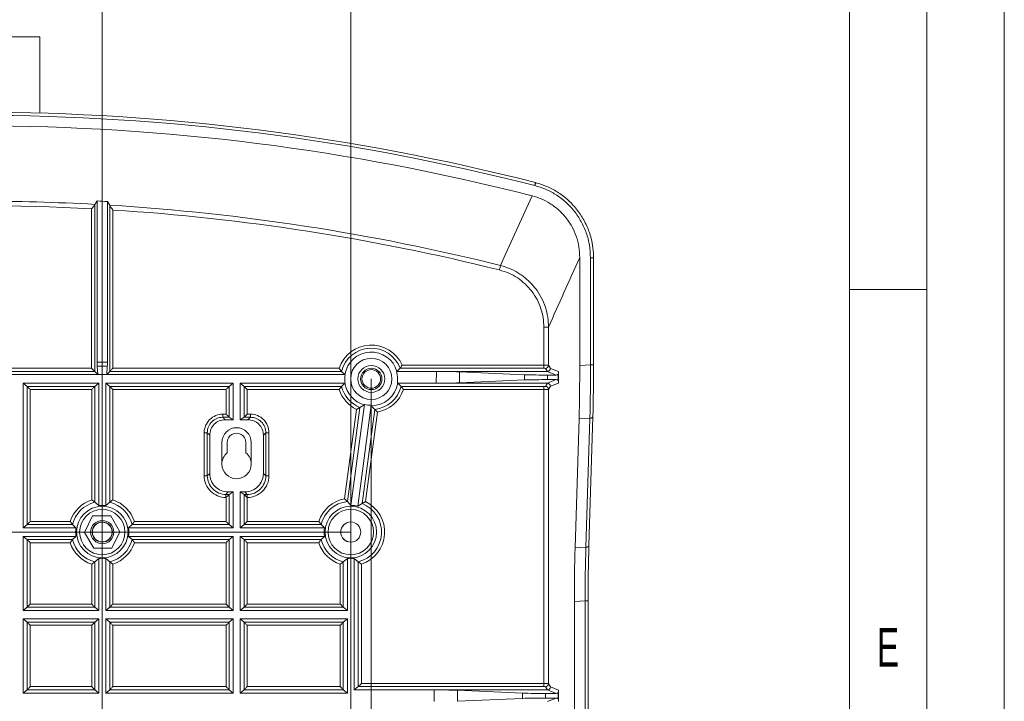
# Model space of a CAD drawing. Header units: millimetres. Extents: x 0 to 420, y 0 to 297.
# Tile 12 of 13: x 356 to 420, y 214 to 258. Entities that reach past the tile are written whole.
import ezdxf

# ---------------------------------------------------------------- set-up
doc = ezdxf.new("R2010")
doc.units = ezdxf.units.MM
doc.styles.add('SLDTEXTSTYLE0', font='TXT', dxfattribs={"width": 0.638186})
doc.styles.add('SLDTEXTSTYLE1', font='TXT', dxfattribs={"width": 0.605})
doc.dimstyles.new('SLDDIMSTYLE0', dxfattribs={"dimtxt": 2.568319, "dimasz": 3.3, "dimexe": 0, "dimexo": 0.0625, "dimgap": 0.64208, "dimtad": 1, "dimdec": 3, "dimlfac": 5, "dimrnd": 1e-09, "dimzin": 12, "dimdsep": 46, "dimtxsty": 'SLDTEXTSTYLE1', "dimsah": 1, "dimcen": 0.09, "dimadec": 0, "dimazin": 3, "dimtfac": 1, "dimtdec": 1, "dimtmove": 0, "dimatfit": 0, "dimfxl": 0, "dimfrac": 2, "dimtolj": 1, "dimtzin": 12, "dimarcsym": 0})
doc.dimstyles.new('SLDDIMSTYLE1', dxfattribs={"dimtxt": 2.568319, "dimasz": 3.3, "dimexe": 0, "dimexo": 0.0625, "dimgap": 0.64208, "dimtad": 1, "dimdec": 3, "dimlfac": 5, "dimrnd": 1e-09, "dimzin": 12, "dimdsep": 46, "dimtxsty": 'SLDTEXTSTYLE1', "dimsah": 1, "dimcen": 0.09, "dimadec": 0, "dimazin": 3, "dimtfac": 1, "dimtdec": 1, "dimtofl": 0, "dimtmove": 0, "dimatfit": 3, "dimfxl": 0, "dimfrac": 2, "dimtolj": 1, "dimtzin": 12, "dimarcsym": 0})

# ---------------------------------------------------------------- blocks, each defined once
blk = doc.blocks.new('*D24')
at = {"color": 7, "linetype": 'Continuous', "lineweight": 0}
for p, q in [((350.528, 264.902), (349.94, 264.902)), ((349.94, 264.902), (349.94, 260.958)), ((356.897, 264.902), (357.485, 264.902)), ((357.485, 264.902), (357.485, 260.958)), ((345.683, 209.12), (345.683, 261.37)), ((361.743, 209.12), (361.743, 261.37)), ((349.94, 260.958), (350.528, 260.958)), ((357.485, 260.958), (356.897, 260.958)), ((345.683, 260.37), (339.283, 260.37)), ((345.683, 260.37), (361.743, 260.37)), ((361.743, 260.37), (368.143, 260.37))]:
    blk.add_line(p, q, dxfattribs=at)
for points in [[(345.683, 260.37), (342.383, 260.87), (342.383, 259.87)], [(361.743, 260.37), (365.043, 259.87), (365.043, 260.87)]]:
    blk.add_solid(points, dxfattribs=at)
at = {"color": 7, "linetype": 'Continuous', "lineweight": 0, "char_height": 2.6458, "attachment_point": 1, "style": 'SLDTEXTSTYLE1'}
for s, insert in [('80,3', (349.107, 268.901, 32.371)), ('3,2', (351.263, 264.369, 32.371))]:
    blk.add_mtext(s, dxfattribs=dict(at, insert=insert))
blk = doc.blocks.new('*D25')
at = {"color": 7, "linetype": 'Continuous', "lineweight": 0}
for p, q in [((307.117, 225.18), (307.117, 231.58)), ((377.789, 225.18), (306.117, 225.18)), ((307.117, 225.18), (307.117, 209.128)), ((302.585, 220.339), (302.585, 220.927)), ((302.585, 220.927), (306.529, 220.927)), ((306.529, 220.927), (306.529, 220.339)), ((302.585, 213.969), (302.585, 213.381)), ((306.529, 213.381), (306.529, 213.969)), ((302.585, 213.381), (306.529, 213.381)), ((377.789, 209.128), (306.117, 209.128)), ((307.117, 209.128), (307.117, 202.728))]:
    blk.add_line(p, q, dxfattribs=at)
for points in [[(307.117, 225.18), (307.617, 228.48), (306.617, 228.48)], [(307.117, 209.128), (306.617, 205.828), (307.617, 205.828)]]:
    blk.add_solid(points, dxfattribs=at)
at = {"color": 7, "linetype": 'Continuous', "lineweight": 0, "char_height": 2.6458, "attachment_point": 1, "rotation": 90, "style": 'SLDTEXTSTYLE1'}
for s, insert in [('3,2', (303.118, 214.704, 32.371)), ('80,3', (298.586, 212.548, 32.371))]:
    blk.add_mtext(s, dxfattribs=dict(at, insert=insert))
blk = doc.blocks.new('*D26')
at = {"color": 7, "linetype": 'Continuous', "lineweight": 0}
for p, q in [((328.317, 235.068), (328.317, 122.653)), ((379.117, 235.068), (379.117, 122.653)), ((351.022, 128.185), (350.434, 128.185)), ((350.434, 128.185), (350.434, 124.241)), ((356.411, 128.185), (356.999, 128.185)), ((356.999, 128.185), (356.999, 124.241)), ((350.434, 124.241), (351.022, 124.241)), ((356.999, 124.241), (356.411, 124.241)), ((328.317, 123.653), (379.117, 123.653))]:
    blk.add_line(p, q, dxfattribs=at)
for points in [[(328.317, 123.653), (331.617, 123.153), (331.617, 124.153)], [(379.117, 123.653), (375.817, 124.153), (375.817, 123.153)]]:
    blk.add_solid(points, dxfattribs=at)
at = {"color": 7, "linetype": 'Continuous', "lineweight": 0, "char_height": 2.6458, "attachment_point": 1, "style": 'SLDTEXTSTYLE1'}
for s, insert in [('254', (349.601, 132.184, 32.371)), ('10', (351.757, 127.651, 32.371))]:
    blk.add_mtext(s, dxfattribs=dict(at, insert=insert))
blk = doc.blocks.new('*D27')
at = {"color": 7, "linetype": 'Continuous', "lineweight": 0}
for p, q in [((350.529, 277.682), (349.941, 277.682)), ((349.941, 277.682), (349.941, 273.738)), ((356.898, 277.682), (357.486, 277.682)), ((357.486, 277.682), (357.486, 273.738)), ((329.639, 209.128), (329.639, 274.15)), ((377.789, 209.128), (377.789, 274.15)), ((349.941, 273.738), (350.529, 273.738)), ((357.486, 273.738), (356.898, 273.738)), ((329.639, 273.15), (377.789, 273.15))]:
    blk.add_line(p, q, dxfattribs=at)
for points in [[(329.639, 273.15), (332.939, 272.65), (332.939, 273.65)], [(377.789, 273.15), (374.489, 273.65), (374.489, 272.65)]]:
    blk.add_solid(points, dxfattribs=at)
at = {"color": 7, "linetype": 'Continuous', "lineweight": 0, "char_height": 2.6458, "attachment_point": 1, "style": 'SLDTEXTSTYLE1'}
for s, insert in [('240,8', (348.128, 281.681, 32.371)), ('9,5', (351.264, 277.149, 32.371))]:
    blk.add_mtext(s, dxfattribs=dict(at, insert=insert))

msp = doc.modelspace()

# ---------------------------------------------------------------- linework, layer by layer
at = {"color": 133, "linetype": 'Continuous', "lineweight": 0}
for p, q in [((420, 0), (420, 297)), ((415, 292), (415, 5)), ((410, 60.25), (410, 287)), ((415, 240.83333), (410, 240.83333))]:
    msp.add_line(p, q, dxfattribs=at)
at = {"color": 7, "linetype": 'Continuous', "lineweight": 15}
for p, q in [((357.71664, 257.15001), (353.71664, 257.15001)), ((357.71664, 252.22843), (357.71664, 257.15001)), ((361.25545, 246.31655), (361.25545, 235.555)), ((361.26123, 246.3371), (361.41027, 246.5533)), ((361.41027, 236.15776), (361.41027, 246.5533)), ((362.07462, 246.51499), (362.22366, 246.28152)), ((362.07462, 236.15776), (362.07462, 246.51499)), ((362.22366, 246.28152), (362.22944, 246.26029)), ((362.22944, 235.555), (362.22944, 246.26029)), ((392.57969, 242.91052), (392.57969, 235.9399)), ((393.47163, 235.98301), (393.47163, 242.89402)), ((329.99958, 235.34425), (377.43371, 235.34425)), ((361.25545, 235.555), (361.45212, 235.35834)), ((361.45212, 235.35834), (361.41778, 235.88496)), ((362.03277, 235.35834), (361.45212, 235.35834)), ((362.06711, 235.88496), (362.03277, 235.35834)), ((362.03277, 235.35834), (362.22944, 235.555)), ((377.19338, 235.55527), (377.19363, 235.555)), ((377.41082, 235.3516), (377.19363, 235.555)), ((377.43371, 235.34425), (377.41082, 235.3516)), ((380.77689, 235.5516), (380.75426, 235.54425)), ((380.75426, 235.54425), (383.31864, 235.54425)), ((380.97762, 235.75501), (380.77689, 235.5516)), ((380.97762, 235.75501), (380.97784, 235.75528)), ((383.31864, 235.54425), (390.48913, 235.54425)), ((384.81232, 235.52633), (389.01249, 235.33525)), ((390.48913, 235.54425), (390.48959, 235.54425)), ((390.50617, 235.31733), (391.05673, 235.31733)), ((391.18905, 234.96873), (391.18905, 235.3673)), ((391.2084, 235.53655), (391.2084, 234.79949)), ((356.62928, 234.79179), (361.52261, 234.79179)), ((356.62928, 225.45624), (356.62928, 234.79179)), ((356.89297, 234.58102), (356.62928, 234.79179)), ((361.52261, 234.79179), (361.25892, 234.58102)), ((361.52261, 226.88592), (361.52261, 234.79179)), ((361.96268, 234.79179), (370.19958, 234.79179)), ((361.96268, 226.88592), (361.96268, 234.79179)), ((362.22637, 234.58102), (361.96268, 234.79179)), ((370.19958, 234.79179), (369.9359, 234.58102)), ((370.19958, 232.43261), (370.19958, 234.79179)), ((370.63965, 234.79179), (377.43371, 234.79179)), ((370.63965, 232.43261), (370.63965, 234.79179)), ((370.90334, 234.58102), (370.63965, 234.79179)), ((377.19363, 234.58102), (377.41082, 234.78443)), ((377.41082, 234.78443), (377.43371, 234.79179)), ((380.79958, 234.79179), (380.82247, 234.78443)), ((380.79958, 234.79179), (383.31383, 234.79179)), ((380.82247, 234.78443), (381.03966, 234.58102)), ((383.31383, 234.79179), (390.48913, 234.79179)), ((384.80773, 234.8097), (389.01036, 235.00077)), ((390.48959, 234.79179), (390.48913, 234.79179)), ((390.50426, 235.0187), (391.05673, 235.0187)), ((356.89327, 234.58075), (356.89297, 234.58102)), ((361.25892, 234.58102), (361.25862, 234.58075)), ((362.22667, 234.58075), (362.22637, 234.58102)), ((369.9359, 234.58102), (369.93559, 234.58075)), ((370.90364, 234.58075), (370.90334, 234.58102)), ((377.19363, 234.58102), (377.19338, 234.58075)), ((381.03991, 234.58075), (381.03966, 234.58102)), ((377.80261, 226.90004), (378.67443, 233.42089)), ((378.6623, 233.39954), (378.38191, 233.22504)), ((378.67443, 233.42089), (378.6623, 233.39954)), ((378.23881, 226.84172), (379.11063, 233.36257)), ((379.11672, 233.33878), (379.11063, 233.36257)), ((379.34143, 233.09676), (379.11672, 233.33878)), ((370.19958, 232.43261), (369.68298, 232.43261)), ((370.19958, 232.43261), (369.9362, 232.59037)), ((370.90304, 232.59037), (370.63965, 232.43261)), ((371.15031, 232.43261), (370.63965, 232.43261)), ((392.27798, 224.16171), (392.53211, 232.48213)), ((393.17141, 224.31397), (393.42554, 232.63438)), ((393.42554, 232.63438), (393.42544, 232.64049)), ((368.68435, 228.96637), (368.68435, 231.43397)), ((369.46665, 229.56801), (369.46665, 230.96802)), ((369.81665, 230.96802), (369.81665, 230.30456)), ((371.01664, 230.30456), (371.01664, 230.96802)), ((371.36665, 229.56801), (371.36665, 230.96802)), ((372.14894, 228.96637), (372.14894, 231.43397)), ((370.19958, 227.76801), (369.8827, 227.76801)), ((369.9362, 227.61025), (370.19958, 227.76801)), ((370.19958, 225.45624), (370.19958, 227.76801)), ((370.95058, 227.76801), (370.63965, 227.76801)), ((370.63965, 225.45624), (370.63965, 227.76801)), ((370.63965, 227.76801), (370.90304, 227.61025)), ((361.25862, 227.1041), (361.52261, 226.88592)), ((361.96268, 226.88592), (362.22667, 227.1041)), ((377.56986, 227.15127), (377.80261, 226.90004)), ((378.23881, 226.84172), (378.52938, 227.02299)), ((361.11598, 226.22002), (360.60264, 225.16)), ((362.29376, 226.22002), (361.11598, 226.22002)), ((362.88264, 225.20003), (362.29376, 226.22002)), ((356.62928, 225.45624), (356.89297, 225.66701)), ((356.62928, 225.45624), (360.04494, 225.45624)), ((356.89297, 225.66701), (356.89327, 225.66728)), ((359.81938, 225.66728), (359.81963, 225.66701)), ((360.04494, 225.45624), (359.81963, 225.66701)), ((360.60264, 225.16), (361.19153, 224.14002)), ((362.36931, 224.14002), (362.88264, 225.20003)), ((363.66566, 225.66701), (363.44036, 225.45624)), ((363.44036, 225.45624), (370.19958, 225.45624)), ((363.66566, 225.66701), (363.66591, 225.66728)), ((369.93559, 225.66728), (369.9359, 225.66701)), ((369.9359, 225.66701), (370.19958, 225.45624)), ((370.63965, 225.45624), (370.90334, 225.66701)), ((370.63965, 225.45624), (376.09694, 225.45624)), ((370.90334, 225.66701), (370.90364, 225.66728)), ((375.87138, 225.66728), (375.87162, 225.66701)), ((375.87162, 225.66701), (376.09694, 225.45624)), ((356.62928, 224.90378), (360.04494, 224.90378)), ((356.62928, 220.12284), (356.62928, 224.90378)), ((356.89297, 224.69302), (356.62928, 224.90378)), ((356.89327, 224.69276), (356.89297, 224.69302)), ((359.81963, 224.69302), (359.81938, 224.69276)), ((359.81963, 224.69302), (360.04494, 224.90378)), ((363.44036, 224.90378), (363.66566, 224.69302)), ((363.44036, 224.90378), (370.19958, 224.90378)), ((363.66591, 224.69276), (363.66566, 224.69302)), ((369.9359, 224.69302), (369.93559, 224.69276)), ((370.19958, 224.90378), (369.9359, 224.69302)), ((370.19958, 220.12284), (370.19958, 224.90378)), ((370.63965, 224.90378), (376.09694, 224.90378)), ((370.63965, 220.12284), (370.63965, 224.90378)), ((370.90334, 224.69302), (370.63965, 224.90378)), ((370.90364, 224.69276), (370.90334, 224.69302)), ((375.87162, 224.69302), (375.87138, 224.69276)), ((376.09694, 224.90378), (375.87162, 224.69302)), ((361.19153, 224.14002), (362.36931, 224.14002)), ((361.52261, 223.47412), (361.25862, 223.25594)), ((361.52261, 220.12284), (361.52261, 223.47412)), ((362.22667, 223.25594), (361.96268, 223.47412)), ((361.96268, 220.12284), (361.96268, 223.47412)), ((377.57461, 223.47412), (377.31062, 223.25594)), ((377.57461, 220.12284), (377.57461, 223.47412)), ((378.27867, 223.25594), (378.01468, 223.47412)), ((378.01468, 214.98945), (378.01468, 223.47412)), ((392.2304, 201.1908), (392.2304, 220.70394)), ((393.12234, 201.1908), (393.12234, 220.74705)), ((356.89297, 220.33361), (356.62928, 220.12284)), ((356.62928, 220.12284), (361.52261, 220.12284)), ((356.89297, 220.33361), (356.89327, 220.33388)), ((361.25862, 220.33388), (361.25892, 220.33361)), ((361.52261, 220.12284), (361.25892, 220.33361)), ((362.22637, 220.33361), (361.96268, 220.12284)), ((361.96268, 220.12284), (370.19958, 220.12284)), ((362.22637, 220.33361), (362.22667, 220.33388)), ((369.93559, 220.33388), (369.9359, 220.33361)), ((369.9359, 220.33361), (370.19958, 220.12284)), ((370.63965, 220.12284), (370.90334, 220.33361)), ((370.63965, 220.12284), (377.57461, 220.12284)), ((370.90334, 220.33361), (370.90364, 220.33388)), ((377.31062, 220.33388), (377.31092, 220.33361)), ((377.31092, 220.33361), (377.57461, 220.12284)), ((356.62928, 219.57038), (361.52261, 219.57038)), ((356.62928, 214.78944), (356.62928, 219.57038)), ((356.62928, 219.57038), (356.89297, 219.35962)), ((361.25892, 219.35962), (361.52261, 219.57038)), ((361.52261, 214.78944), (361.52261, 219.57038)), ((361.96268, 214.78944), (361.96268, 219.57038)), ((361.96268, 219.57038), (370.19958, 219.57038)), ((361.96268, 219.57038), (362.22637, 219.35962)), ((370.19958, 219.57038), (369.9359, 219.35962)), ((370.19958, 214.78944), (370.19958, 219.57038)), ((370.63965, 214.78944), (370.63965, 219.57038)), ((370.63965, 219.57038), (377.57461, 219.57038)), ((370.90334, 219.35962), (370.63965, 219.57038)), ((377.57461, 219.57038), (377.31092, 219.35962)), ((377.57461, 214.78944), (377.57461, 219.57038)), ((356.89327, 219.35936), (356.89297, 219.35962)), ((361.25892, 219.35962), (361.25862, 219.35936)), ((362.22667, 219.35936), (362.22637, 219.35962)), ((369.9359, 219.35962), (369.93559, 219.35936)), ((370.90364, 219.35936), (370.90334, 219.35962)), ((377.31092, 219.35962), (377.31062, 219.35936)), ((356.89297, 215.00021), (356.62928, 214.78944)), ((356.89297, 215.00021), (356.89327, 215.00048)), ((361.25862, 215.00048), (361.25892, 215.00021)), ((361.52261, 214.78944), (361.25892, 215.00021)), ((362.22637, 215.00021), (361.96268, 214.78944)), ((362.22637, 215.00021), (362.22667, 215.00048)), ((369.93559, 215.00048), (369.9359, 215.00021)), ((369.9359, 215.00021), (370.19958, 214.78944)), ((370.63965, 214.78944), (370.90334, 215.00021)), ((370.90334, 215.00021), (370.90364, 215.00048)), ((377.31062, 215.00048), (377.31092, 215.00021)), ((377.31092, 215.00021), (377.57461, 214.78944)), ((378.27836, 215.2002), (378.01468, 214.98945)), ((378.01468, 214.98945), (383.18724, 214.98945)), ((378.27836, 215.2002), (378.27867, 215.20048)), ((383.18724, 214.98945), (390.48913, 214.98945)), ((384.68091, 214.97153), (388.88109, 214.78046)), ((390.48913, 214.98945), (390.48959, 214.98945)), ((391.2084, 214.98175), (391.2084, 214.24468)), ((356.62928, 214.78944), (361.52261, 214.78944)), ((361.96268, 214.78944), (370.19958, 214.78944)), ((370.63965, 214.78944), (377.57461, 214.78944)), ((384.67633, 214.2549), (388.87895, 214.44598)), ((390.37286, 214.4639), (391.05673, 214.4639)), ((390.37477, 214.76254), (391.05673, 214.76254)), ((391.18905, 214.41392), (391.18905, 214.8125))]:
    msp.add_line(p, q, dxfattribs=at)
at = {"color": 8, "linetype": 'Continuous', "lineweight": 0}
for p, q in [((361.05594, 235.75452), (361.05594, 246.04932)), ((362.42895, 245.96986), (362.42895, 235.75452)), ((393.27162, 242.89402), (393.47163, 242.89402)), ((393.27162, 235.98301), (393.27162, 242.89402)), ((390.26227, 238.4109), (390.56198, 238.4109)), ((390.26227, 238.4109), (390.26227, 235.95452)), ((390.56198, 235.94783), (390.56198, 238.4109)), ((361.41027, 236.15776), (362.07462, 236.15776)), ((381.11183, 235.95452), (390.26227, 235.95452)), ((390.26227, 235.75501), (390.26227, 235.95452)), ((390.56198, 235.94783), (390.68917, 235.74413)), ((392.57969, 235.9399), (393.27162, 235.98301)), ((393.27162, 235.98301), (393.47163, 235.98301)), ((361.25545, 235.555), (346.22943, 235.555)), ((346.42895, 235.75452), (361.05594, 235.75452)), ((362.06711, 235.88496), (361.41778, 235.88496)), ((377.19363, 235.555), (362.22944, 235.555)), ((362.42895, 235.75452), (377.04412, 235.75452)), ((390.26227, 235.75501), (380.97762, 235.75501)), ((383.31383, 234.79179), (383.31864, 235.54425)), ((384.81232, 235.52633), (384.80773, 234.8097)), ((389.01036, 235.00077), (389.01249, 235.33525)), ((390.48959, 235.54425), (390.36217, 235.74832)), ((391.05673, 235.31733), (390.48913, 235.54425)), ((390.50617, 235.31733), (390.50426, 235.0187)), ((390.68917, 235.74413), (391.2084, 235.53655)), ((390.36217, 234.58771), (390.48959, 234.79179)), ((390.48913, 234.79179), (391.05673, 235.0187)), ((391.2084, 234.79949), (390.68917, 234.59191)), ((356.89297, 234.58102), (361.25892, 234.58102)), ((356.89327, 225.66728), (356.89327, 234.58075)), ((361.05938, 234.38152), (357.09251, 234.38152)), ((357.09251, 234.38152), (357.09251, 225.86652)), ((361.05938, 227.25361), (361.05938, 234.38152)), ((361.25862, 234.58075), (361.25862, 227.1041)), ((362.22637, 234.58102), (369.9359, 234.58102)), ((362.22667, 227.1041), (362.22667, 234.58075)), ((362.42591, 234.38152), (362.42591, 227.25361)), ((369.73635, 234.38152), (362.42591, 234.38152)), ((369.73635, 232.79011), (369.73635, 234.38152)), ((369.93559, 234.58075), (369.93559, 232.59086)), ((370.90334, 234.58102), (377.19363, 234.58102)), ((370.90364, 232.59086), (370.90364, 234.58075)), ((377.04412, 234.38152), (371.10288, 234.38152)), ((371.10288, 234.38152), (371.10288, 232.79011)), ((381.03966, 234.58102), (390.26227, 234.58102)), ((390.26227, 234.38152), (381.18917, 234.38152)), ((390.26227, 234.38152), (390.26227, 234.58102)), ((390.26227, 234.38152), (390.26227, 215.39971)), ((390.68917, 234.59191), (390.56198, 234.3882)), ((390.56198, 215.39303), (390.56198, 234.3882)), ((369.52521, 232.59037), (369.52521, 232.79011)), ((369.52521, 232.79011), (369.73635, 232.79011)), ((371.10288, 232.79011), (371.30808, 232.79011)), ((371.30808, 232.59037), (371.30808, 232.79011)), ((377.39219, 227.32586), (378.16462, 233.10326)), ((378.38191, 233.22504), (377.56986, 227.15127)), ((378.52938, 227.02299), (379.34143, 233.09676)), ((379.5191, 232.92217), (378.74667, 227.14477)), ((369.52521, 232.59037), (369.68298, 232.43261)), ((369.9362, 232.59037), (369.52521, 232.59037)), ((371.30808, 232.59037), (370.90304, 232.59037)), ((371.15031, 232.43261), (371.30808, 232.59037)), ((393.23278, 232.52577), (392.53211, 232.48213)), ((392.97865, 224.20537), (393.23278, 232.52577)), ((368.32685, 228.8086), (368.32685, 231.59174)), ((368.52658, 231.59174), (368.32685, 231.59174)), ((368.52658, 231.59174), (368.52658, 228.8086)), ((368.68435, 231.43397), (368.52658, 231.59174)), ((372.30671, 231.59174), (372.14894, 231.43397)), ((372.30671, 228.8086), (372.30671, 231.59174)), ((372.30671, 231.59174), (372.50644, 231.59174)), ((372.50644, 231.59174), (372.50644, 228.8086)), ((368.52658, 228.8086), (368.68435, 228.96637)), ((372.14894, 228.96637), (372.30671, 228.8086)), ((368.32685, 228.8086), (368.52658, 228.8086)), ((372.30671, 228.8086), (372.50644, 228.8086)), ((369.8827, 227.76801), (369.72493, 227.61025)), ((371.10836, 227.61025), (370.95058, 227.76801)), ((369.72493, 227.61025), (369.9362, 227.61025)), ((369.72493, 227.41051), (369.72493, 227.61025)), ((369.73635, 227.41051), (369.72493, 227.41051)), ((369.73635, 225.86652), (369.73635, 227.41051)), ((369.93559, 227.60976), (369.93559, 225.66728)), ((370.90304, 227.61025), (371.10836, 227.61025)), ((370.90364, 225.66728), (370.90364, 227.60976)), ((371.10836, 227.41051), (371.10288, 227.41051)), ((371.10288, 227.41051), (371.10288, 225.86652)), ((371.10836, 227.61025), (371.10836, 227.41051)), ((357.09251, 225.86652), (359.67012, 225.86652)), ((363.81517, 225.86652), (369.73635, 225.86652)), ((371.10288, 225.86652), (375.72212, 225.86652)), ((359.81963, 225.66701), (356.89297, 225.66701)), ((369.9359, 225.66701), (363.66566, 225.66701)), ((375.87162, 225.66701), (370.90334, 225.66701)), ((356.89297, 224.69302), (359.81963, 224.69302)), ((356.89327, 220.33388), (356.89327, 224.69276)), ((359.67012, 224.49351), (357.09251, 224.49351)), ((357.09251, 224.49351), (357.09251, 220.53312)), ((363.66566, 224.69302), (369.9359, 224.69302)), ((369.73635, 224.49351), (363.81517, 224.49351)), ((369.73635, 220.53312), (369.73635, 224.49351)), ((369.93559, 224.69276), (369.93559, 220.33388)), ((370.90334, 224.69302), (375.87162, 224.69302)), ((370.90364, 220.33388), (370.90364, 224.69276)), ((375.72212, 224.49351), (371.10288, 224.49351)), ((371.10288, 224.49351), (371.10288, 220.53312)), ((392.27798, 224.16171), (392.97865, 224.20537)), ((361.25862, 223.25594), (361.25862, 220.33388)), ((362.22667, 220.33388), (362.22667, 223.25594)), ((377.31062, 223.25594), (377.31062, 220.33388)), ((378.27867, 215.20048), (378.27867, 223.25594)), ((361.05938, 220.53312), (361.05938, 223.10641)), ((362.42591, 223.10641), (362.42591, 220.53312)), ((377.11138, 220.53312), (377.11138, 223.10641)), ((378.47791, 223.10641), (378.47791, 215.39971)), ((392.92234, 220.74705), (392.2304, 220.70394)), ((392.92234, 220.74705), (393.12234, 220.74705)), ((392.92234, 201.1908), (392.92234, 220.74705)), ((361.25892, 220.33361), (356.89297, 220.33361)), ((357.09251, 220.53312), (361.05938, 220.53312)), ((369.9359, 220.33361), (362.22637, 220.33361)), ((362.42591, 220.53312), (369.73635, 220.53312)), ((377.31092, 220.33361), (370.90334, 220.33361)), ((371.10288, 220.53312), (377.11138, 220.53312)), ((356.89297, 219.35962), (361.25892, 219.35962)), ((356.89327, 215.00048), (356.89327, 219.35936)), ((361.05938, 219.16011), (357.09251, 219.16011)), ((357.09251, 219.16011), (357.09251, 215.19972)), ((361.05938, 215.19972), (361.05938, 219.16011)), ((361.25862, 219.35936), (361.25862, 215.00048)), ((362.22637, 219.35962), (369.9359, 219.35962)), ((362.22667, 215.00048), (362.22667, 219.35936)), ((369.73635, 219.16011), (362.42591, 219.16011)), ((362.42591, 219.16011), (362.42591, 215.19972)), ((369.73635, 215.19972), (369.73635, 219.16011)), ((369.93559, 219.35936), (369.93559, 215.00048)), ((370.90334, 219.35962), (377.31092, 219.35962)), ((370.90364, 215.00048), (370.90364, 219.35936)), ((377.11138, 219.16011), (371.10288, 219.16011)), ((371.10288, 219.16011), (371.10288, 215.19972)), ((377.11138, 215.19972), (377.11138, 219.16011)), ((377.31062, 219.35936), (377.31062, 215.00048)), ((361.25892, 215.00021), (356.89297, 215.00021)), ((357.09251, 215.19972), (361.05938, 215.19972)), ((369.9359, 215.00021), (362.22637, 215.00021)), ((362.42591, 215.19972), (369.73635, 215.19972)), ((377.31092, 215.00021), (370.90334, 215.00021)), ((371.10288, 215.19972), (377.11138, 215.19972)), ((390.26227, 215.2002), (378.27836, 215.2002)), ((378.47791, 215.39971), (390.26227, 215.39971)), ((383.18243, 214.23698), (383.18724, 214.98945)), ((384.68091, 214.97153), (384.67633, 214.2549)), ((390.26227, 215.2002), (390.26227, 215.39971)), ((390.48959, 214.98945), (390.36217, 215.19352)), ((391.05673, 214.76254), (390.48913, 214.98945)), ((390.56198, 215.39303), (390.68917, 215.18933)), ((390.68917, 215.18933), (391.2084, 214.98175)), ((388.87895, 214.44598), (388.88109, 214.78046)), ((390.37477, 214.76254), (390.37286, 214.4639)), ((390.48913, 214.23698), (391.05673, 214.4639))]:
    msp.add_line(p, q, dxfattribs=at)
at = {"color": 8, "linetype": 'Continuous', "lineweight": 0, "flags": 128}
for points in [[(389.67474, 247.54657), (389.68507, 247.58684), (389.69494, 247.62537), (389.70394, 247.66044), (389.71166, 247.69054), (389.71776, 247.71435), (389.72199, 247.73082), (389.72414, 247.73924)], [(389.50742, 246.88454), (389.14723, 246.09211), (387.70594, 242.92083), (387.46443, 242.38936)], [(387.3921, 242.09991), (387.40536, 242.15295), (387.41817, 242.20421), (387.4301, 242.25199), (387.44076, 242.29466), (387.4498, 242.33081), (387.4569, 242.35924), (387.46183, 242.37897), (387.46443, 242.38936)], [(393.23278, 232.52577), (393.27162, 232.52798), (393.3087, 232.53451), (393.34258, 232.54511), (393.37197, 232.55938), (393.39574, 232.57676), (393.41296, 232.59659), (393.42299, 232.61811), (393.42554, 232.63438)], [(392.97865, 224.20537), (393.01749, 224.20756), (393.05457, 224.2141), (393.08845, 224.22469), (393.11784, 224.23896), (393.14161, 224.25634), (393.15884, 224.27618), (393.16887, 224.2977), (393.17141, 224.31397)]]:
    msp.add_lwpolyline(points, dxfattribs=at)
at = {"color": 7, "linetype": 'Continuous', "lineweight": 15, "flags": 128}
for points in [[(361.05594, 235.75452), (361.09325, 235.71721), (361.12924, 235.68122), (361.16267, 235.64779), (361.19234, 235.61812), (361.21723, 235.59323), (361.23646, 235.574), (361.24935, 235.5611), (361.25545, 235.555)], [(362.42895, 235.75452), (362.39164, 235.71721), (362.35565, 235.68122), (362.32223, 235.64779), (362.29255, 235.61812), (362.26766, 235.59323), (362.24843, 235.574), (362.23554, 235.5611), (362.22944, 235.555)], [(357.09251, 234.38152), (357.05563, 234.41839), (357.02002, 234.45399), (356.9869, 234.48712), (356.95739, 234.51663), (356.93252, 234.54151), (356.91314, 234.56089), (356.8999, 234.57412), (356.89327, 234.58075)], [(361.25862, 234.58075), (361.25199, 234.57412), (361.23875, 234.56089), (361.21937, 234.54151), (361.1945, 234.51663), (361.16499, 234.48712), (361.13187, 234.45399), (361.09625, 234.41839), (361.05938, 234.38152)], [(362.22667, 234.58075), (362.2333, 234.57412), (362.24654, 234.56089), (362.26592, 234.54151), (362.29079, 234.51663), (362.3203, 234.48712), (362.35342, 234.45399), (362.38903, 234.41839), (362.42591, 234.38152)], [(369.93559, 234.58075), (369.92896, 234.57412), (369.91573, 234.56089), (369.89634, 234.54151), (369.87147, 234.51663), (369.84197, 234.48712), (369.80884, 234.45399), (369.77323, 234.41839), (369.73635, 234.38152)], [(371.10288, 234.38152), (371.06601, 234.41839), (371.0304, 234.45399), (370.99727, 234.48712), (370.96777, 234.51663), (370.94289, 234.54151), (370.92351, 234.56089), (370.91028, 234.57412), (370.90364, 234.58075)], [(369.93559, 232.59086), (369.92896, 232.59749), (369.91573, 232.61073), (369.89634, 232.63012), (369.87147, 232.65498), (369.84197, 232.68449), (369.80884, 232.71762), (369.77323, 232.75322), (369.73635, 232.79011)], [(371.10288, 232.79011), (371.06601, 232.75322), (371.0304, 232.71762), (370.99727, 232.68449), (370.96777, 232.65498), (370.94289, 232.63012), (370.92351, 232.61073), (370.91028, 232.59749), (370.90364, 232.59086)], [(369.93559, 232.59086), (369.9359, 232.59059), (369.9362, 232.59037)], [(370.90304, 232.59037), (370.90334, 232.59059), (370.90364, 232.59086)], [(369.73635, 227.41051), (369.77323, 227.4474), (369.80884, 227.48301), (369.84197, 227.51613), (369.87147, 227.54564), (369.89634, 227.5705), (369.91573, 227.58989), (369.92896, 227.60312), (369.93559, 227.60976)], [(369.9362, 227.61025), (369.9359, 227.61003), (369.93559, 227.60976)], [(370.90364, 227.60976), (370.90334, 227.61003), (370.90304, 227.61025)], [(370.90364, 227.60976), (370.91028, 227.60312), (370.92351, 227.58989), (370.94289, 227.5705), (370.96777, 227.54564), (370.99727, 227.51613), (371.0304, 227.48301), (371.06601, 227.4474), (371.10288, 227.41051)], [(357.09251, 225.86652), (357.05563, 225.82964), (357.02002, 225.79404), (356.9869, 225.76091), (356.95739, 225.7314), (356.93252, 225.70652), (356.91314, 225.68714), (356.8999, 225.67391), (356.89327, 225.66728)], [(369.73635, 225.86652), (369.77323, 225.82964), (369.80884, 225.79404), (369.84197, 225.76091), (369.87147, 225.7314), (369.89634, 225.70652), (369.91573, 225.68714), (369.92896, 225.67391), (369.93559, 225.66728)], [(370.90364, 225.66728), (370.91028, 225.67391), (370.92351, 225.68714), (370.94289, 225.70652), (370.96777, 225.7314), (370.99727, 225.76091), (371.0304, 225.79404), (371.06601, 225.82964), (371.10288, 225.86652)], [(357.09251, 224.49351), (357.05563, 224.53039), (357.02002, 224.566), (356.9869, 224.59913), (356.95739, 224.62863), (356.93252, 224.6535), (356.91314, 224.67288), (356.8999, 224.68612), (356.89327, 224.69276)], [(369.93559, 224.69276), (369.92896, 224.68612), (369.91573, 224.67288), (369.89634, 224.6535), (369.87147, 224.62863), (369.84197, 224.59913), (369.80884, 224.566), (369.77323, 224.53039), (369.73635, 224.49351)], [(371.10288, 224.49351), (371.06601, 224.53039), (371.0304, 224.566), (370.99727, 224.59913), (370.96777, 224.62863), (370.94289, 224.6535), (370.92351, 224.67288), (370.91028, 224.68612), (370.90364, 224.69276)], [(357.09251, 220.53312), (357.05563, 220.49624), (357.02002, 220.46064), (356.9869, 220.42751), (356.95739, 220.398), (356.93252, 220.37312), (356.91314, 220.35374), (356.8999, 220.34051), (356.89327, 220.33388)], [(361.25862, 220.33388), (361.25199, 220.34051), (361.23875, 220.35374), (361.21937, 220.37312), (361.1945, 220.398), (361.16499, 220.42751), (361.13187, 220.46064), (361.09625, 220.49624), (361.05938, 220.53312)], [(362.42591, 220.53312), (362.38903, 220.49624), (362.35342, 220.46064), (362.3203, 220.42751), (362.29079, 220.398), (362.26592, 220.37312), (362.24654, 220.35374), (362.2333, 220.34051), (362.22667, 220.33388)], [(369.93559, 220.33388), (369.92896, 220.34051), (369.91573, 220.35374), (369.89634, 220.37312), (369.87147, 220.398), (369.84197, 220.42751), (369.80884, 220.46064), (369.77323, 220.49624), (369.73635, 220.53312)], [(370.90364, 220.33388), (370.91028, 220.34051), (370.92351, 220.35374), (370.94289, 220.37312), (370.96777, 220.398), (370.99727, 220.42751), (371.0304, 220.46064), (371.06601, 220.49624), (371.10288, 220.53312)], [(377.31062, 220.33388), (377.30399, 220.34051), (377.29075, 220.35374), (377.27137, 220.37312), (377.2465, 220.398), (377.21699, 220.42751), (377.18386, 220.46064), (377.14825, 220.49624), (377.11138, 220.53312)], [(357.09251, 219.16011), (357.05563, 219.19699), (357.02002, 219.2326), (356.9869, 219.26573), (356.95739, 219.29523), (356.93252, 219.3201), (356.91314, 219.33948), (356.8999, 219.35272), (356.89327, 219.35936)], [(361.25862, 219.35936), (361.25199, 219.35272), (361.23875, 219.33948), (361.21937, 219.3201), (361.1945, 219.29523), (361.16499, 219.26573), (361.13187, 219.2326), (361.09625, 219.19699), (361.05938, 219.16011)], [(362.42591, 219.16011), (362.38903, 219.19699), (362.35342, 219.2326), (362.3203, 219.26573), (362.29079, 219.29523), (362.26592, 219.3201), (362.24654, 219.33948), (362.2333, 219.35272), (362.22667, 219.35936)], [(369.93559, 219.35936), (369.92896, 219.35272), (369.91573, 219.33948), (369.89634, 219.3201), (369.87147, 219.29523), (369.84197, 219.26573), (369.80884, 219.2326), (369.77323, 219.19699), (369.73635, 219.16011)], [(371.10288, 219.16011), (371.06601, 219.19699), (371.0304, 219.2326), (370.99727, 219.26573), (370.96777, 219.29523), (370.94289, 219.3201), (370.92351, 219.33948), (370.91028, 219.35272), (370.90364, 219.35936)], [(377.31062, 219.35936), (377.30399, 219.35272), (377.29075, 219.33948), (377.27137, 219.3201), (377.2465, 219.29523), (377.21699, 219.26573), (377.18386, 219.2326), (377.14825, 219.19699), (377.11138, 219.16011)], [(357.09251, 215.19972), (357.05563, 215.16284), (357.02002, 215.12724), (356.9869, 215.09411), (356.95739, 215.0646), (356.93252, 215.03972), (356.91314, 215.02034), (356.8999, 215.00711), (356.89327, 215.00048)], [(361.25862, 215.00048), (361.25199, 215.00711), (361.23875, 215.02034), (361.21937, 215.03972), (361.1945, 215.0646), (361.16499, 215.09411), (361.13187, 215.12724), (361.09625, 215.16284), (361.05938, 215.19972)], [(362.42591, 215.19972), (362.38903, 215.16284), (362.35342, 215.12724), (362.3203, 215.09411), (362.29079, 215.0646), (362.26592, 215.03972), (362.24654, 215.02034), (362.2333, 215.00711), (362.22667, 215.00048)], [(369.93559, 215.00048), (369.92896, 215.00711), (369.91573, 215.02034), (369.89634, 215.03972), (369.87147, 215.0646), (369.84197, 215.09411), (369.80884, 215.12724), (369.77323, 215.16284), (369.73635, 215.19972)], [(371.10288, 215.19972), (371.06601, 215.16284), (371.0304, 215.12724), (370.99727, 215.09411), (370.96777, 215.0646), (370.94289, 215.03972), (370.92351, 215.02034), (370.91028, 215.00711), (370.90364, 215.00048)], [(377.31062, 215.00048), (377.30399, 215.00711), (377.29075, 215.02034), (377.27137, 215.03972), (377.2465, 215.0646), (377.21699, 215.09411), (377.18386, 215.12724), (377.14825, 215.16284), (377.11138, 215.19972)], [(378.47791, 215.39971), (378.44103, 215.36284), (378.40542, 215.32723), (378.3723, 215.29411), (378.34279, 215.2646), (378.31792, 215.23973), (378.29854, 215.22034), (378.2853, 215.20711), (378.27867, 215.20048)]]:
    msp.add_lwpolyline(points, dxfattribs=at)
at = {"color": 8, "linetype": 'Continuous', "lineweight": 0}
for centre, radius in [((379.11664, 235.06801), 1.33076), ((361.74264, 225.18002), 1.66602), ((361.74265, 225.18002), 1.46678), ((377.79465, 225.18002), 1.66602), ((377.79464, 225.18002), 1.46678), ((361.74265, 225.18002), 0.75)]:
    msp.add_circle(centre, radius, dxfattribs=at)
at = {"color": 7, "linetype": 'Continuous', "lineweight": 15}
for centre, radius in [((379.11664, 235.06802), 0.87), ((379.11664, 235.06801), 0.69), ((379.11664, 235.06801), 0.6), ((361.74265, 225.18002), 0.65), ((361.74265, 225.18002), 0.64), ((377.78864, 225.18002), 0.65)]:
    msp.add_circle(centre, radius, dxfattribs=at)
for centre, radius, start, end in [((353.71665, 107.32364), 144.95999, 75.6172644, 104.3827356), ((353.71665, 107.32396), 144.07684, 75.6162926, 104.3837074), ((353.53264, 104.13435), 142.63665, 86.5667127, 86.8340193), ((379.11665, 235.06801), 1.98403, 20.2675451, 165.7830162), ((365.81841, 236.14266), 4.40816, 179.8037633, 183.3514141), ((357.67206, 236.14251), 4.40259, 356.6463389, 0.1984838), ((275.58934, 235.82059), 116.99041, 358.3647739, 0.058432), ((281.85667, 235.84738), 111.61485, 358.3535651, 0.0696239), ((379.11669, 235.06802), 1.7055, 170.6790158, 189.3209842), ((379.11657, 235.06801), 1.70553, 350.6795514, 16.2143724), ((383.53824, 191.58175), 43.96305, 88.3393013, 90.2861982), ((390.28657, 279.27991), 43.96312, 268.3393019, 270.2862031), ((390.48887, 235.74455), 0.2003, 270.2050043, 359.8787777), ((391.05674, 235.51748), 0.20014, 269.9949424, 311.3822069), ((390.47466, 235.53468), 0.73374, 346.8143955, 0.1461149), ((383.53337, 278.77524), 43.984, 269.7140138, 271.6602783), ((390.28428, 191.10091), 43.91834, 89.7130159, 91.6621906), ((390.48887, 234.59148), 0.2003, 0.1212223, 89.7949957), ((391.05674, 234.81856), 0.20014, 48.6177931, 90.0050576), ((390.46956, 234.80078), 0.73883, 359.9000715, 13.1394182), ((379.11667, 235.06803), 1.98406, 194.2171955, 248.2639216), ((379.11663, 235.06803), 1.98404, 276.505586, 345.7827949), ((379.11649, 235.06692), 1.70436, 254.9672215, 269.8027232), ((369.68253, 231.43443), 0.99818, 89.9743141, 180.0263699), ((371.15076, 231.43444), 0.99817, 359.9732867, 90.0260293), ((370.41665, 230.96801), 0.95, 0.0004405, 179.9995595), ((370.41664, 230.96802), 0.6, 359.9998255, 180.0001745), ((370.4166, 229.56804), 0.94995, 129.165459, 180.001477), ((370.41666, 229.56802), 0.94998, 359.9996983, 50.8341223), ((370.41665, 229.56802), 0.95, 180.0004405, 359.9995595), ((369.88216, 228.96582), 1.19781, 179.9736133, 270.0261017), ((370.95114, 228.96581), 1.1978, 269.9734936, 0.0267914), ((361.74264, 225.18002), 1.98403, 104.1205215, 165.7831784), ((361.74265, 225.18002), 1.98402, 14.2168011, 75.8796176), ((377.79465, 225.18), 1.98404, 96.505586, 165.7827949), ((361.74265, 225.1793), 1.72075, 82.6533266, 97.3466734), ((377.79464, 225.17998), 1.72007, 75.0353466, 89.7345467), ((377.79464, 225.18002), 0.65, 90.2643926, 269.7356074), ((361.74249, 225.18001), 1.71988, 170.757622, 189.242378), ((361.74258, 225.18001), 1.7201, 350.7588503, 9.2411497), ((377.79449, 225.18001), 1.71988, 170.757622, 189.242378), ((361.74264, 225.18002), 1.98403, 194.2168216, 255.8794785), ((361.74265, 225.18002), 1.98402, 284.1203824, 345.7831989), ((377.79463, 225.18001), 1.98401, 194.2165806, 255.8798381), ((507.69659, 220.84423), 115.46628, 178.3535951, 180.0696108), ((514.01791, 220.87028), 120.89583, 178.3648235, 180.0584033), ((361.74265, 225.17929), 1.71931, 262.6471438, 277.3528562), ((377.79464, 225.17929), 1.71931, 262.6471438, 277.3528562), ((383.40728, 171.09339), 43.89662, 88.3373707, 90.2872144), ((390.48888, 215.18975), 0.2003, 270.2035771, 359.8802049), ((390.47449, 214.97989), 0.73391, 346.8159378, 0.145483), ((390.15332, 170.48014), 43.98431, 89.7140141, 91.6602726), ((390.15516, 258.72445), 43.96246, 268.3392883, 270.2862112), ((391.0568, 214.96257), 0.20003, 269.9789829, 311.3891315), ((391.05677, 214.26382), 0.20008, 48.6106596, 90.012191), ((390.46962, 214.24598), 0.73878, 359.8995424, 13.1399472)]:
    msp.add_arc(centre, radius, start, end, dxfattribs=at)
at = {"color": 8, "linetype": 'Continuous', "lineweight": 0}
for centre, radius, start, end in [((353.71665, 107.32359), 144.76004, 75.6172704, 104.3827296), ((353.71655, 107.32606), 139.21563, 86.8933781, 93.0852741), ((353.71656, 107.32595), 138.91738, 86.971496, 93.0071174), ((353.71659, 107.32331), 139.21837, 75.9712139, 86.4967047), ((353.71682, 107.32468), 138.91863, 75.9711682, 86.4043981), ((379.11664, 235.06802), 2.18326, 23.956569, 161.673032), ((379.11664, 235.06801), 1.72924, 16.2396919, 170.5608585), ((390.33293, 232.40197), 3.55325, 86.303995, 91.1395179), ((390.36161, 235.94869), 0.20037, 270.1591229, 359.7536442), ((272.30467, 235.61332), 120.96752, 358.5374383, 0.1751035), ((390.28562, 235.35425), 0.40144, 79.0062494, 93.3342914), ((379.11664, 235.06802), 1.72923, 189.4389041, 254.7671447), ((379.11665, 235.06801), 1.72923, 270.0023262, 350.5613893), ((379.11656, 235.06795), 2.18317, 198.3258564, 244.1485061), ((379.11666, 235.068), 2.18324, 280.6219683, 341.6733988), ((390.28569, 234.9806), 0.40026, 266.6445747, 281.0148845), ((390.33293, 237.93407), 3.55325, 268.8604821, 273.696005), ((390.36161, 234.38734), 0.20037, 0.2463558, 89.8408771), ((369.52465, 231.59231), 1.1978, 89.9732565, 180.0270285), ((371.30864, 231.59231), 1.1978, 359.9729714, 90.0264586), ((369.524, 231.59295), 0.99742, 89.9304973, 180.0695027), ((371.30929, 231.59295), 0.99743, 359.9309827, 90.0690173), ((369.72428, 228.80794), 1.39743, 179.9730511, 270.0267046), ((369.72363, 228.8073), 1.19705, 179.9376675, 270.0623325), ((371.10966, 228.8073), 1.19705, 269.9373828, 0.0623322), ((371.10901, 228.80794), 1.39743, 269.9732954, 0.0269489), ((361.74263, 225.18003), 2.18325, 108.2371629, 161.6734116), ((361.74266, 225.18003), 2.18325, 18.3266157, 71.762687), ((377.79463, 225.18003), 2.18324, 100.6219683, 161.6733988), ((377.79465, 225.18002), 1.98403, 284.1202985, 68.2645007), ((377.79465, 225.18001), 2.18326, 288.2373574, 64.1474615), ((361.74268, 225.18005), 2.18332, 198.3275207, 251.7619049), ((361.7426, 225.18005), 2.18332, 288.2382453, 341.6724521), ((377.79468, 225.18004), 2.1833, 198.3273152, 251.7619874), ((504.76087, 220.65571), 111.83857, 178.1811752, 179.9532058), ((390.33305, 211.85242), 3.548, 86.3004157, 91.1430972), ((390.28572, 214.80103), 0.39986, 78.9778165, 93.3627243), ((390.3616, 215.3939), 0.20038, 270.1625641, 359.750203)]:
    msp.add_arc(centre, radius, start, end, dxfattribs=at)
for points, knots in [([(393.27162, 242.89402), (393.25817, 243.16508), (393.23128, 243.7072), (393.02087, 244.49792), (392.68784, 245.24229), (392.23433, 245.92009), (391.67252, 246.50961), (391.043, 246.97875), (390.37203, 247.33398), (389.90717, 247.47571), (389.67474, 247.54657)], [0, 0, 0, 0, 0.12846855, 0.25693284, 0.3854274, 0.51391726, 0.64189128, 0.76986303, 0.88493146, 1, 1, 1, 1]), ([(390.56198, 238.4109), (390.55183, 238.62788), (390.53153, 239.06185), (390.37018, 239.70906), (390.10663, 240.33363), (389.73561, 240.91655), (389.2714, 241.42812), (388.73983, 241.84533), (388.13676, 242.18406), (387.69741, 242.31822), (387.46443, 242.38936)], [0, 0, 0, 0, 0.11988193, 0.23976488, 0.36655443, 0.49334205, 0.61999554, 0.74665014, 0.86565234, 1, 1, 1, 1]), ([(390.56198, 238.4109), (390.89552, 239.15505), (391.56784, 240.65504), (392.24066, 242.1548), (392.57969, 242.91052)], [0, 0, 0, 0, 0.49610402, 1, 1, 1, 1]), ([(387.3921, 242.09991), (387.59572, 242.03811), (388.00295, 241.91452), (388.56418, 241.60381), (389.06681, 241.20883), (389.49702, 240.73454), (389.84074, 240.19398), (390.08486, 239.61478), (390.23424, 239.01458), (390.25293, 238.61213), (390.26227, 238.4109)], [0, 0, 0, 0, 0.12664176, 0.25328429, 0.37991767, 0.50655476, 0.6333532, 0.76015185, 0.88007516, 1, 1, 1, 1])]:
    msp.add_open_spline(points, degree=3, knots=knots, dxfattribs=at)
at = {"color": 7, "linetype": 'Continuous', "lineweight": 15}
for points, knots in [([(389.72414, 247.73924), (389.96625, 247.66541), (390.45047, 247.51775), (391.14941, 247.14775), (391.80514, 246.65915), (392.39058, 246.04519), (392.86241, 245.33944), (393.15573, 244.68862), (393.3392, 244.07801), (393.44851, 243.52199), (393.46379, 243.10335), (393.47144, 242.89402)], [0, 0, 0, 0, 0.11506436, 0.23012696, 0.35808985, 0.48605326, 0.61451844, 0.74298629, 0.80944073, 0.90471962, 1, 1, 1, 1]), ([(392.57969, 242.91052), (392.5682, 243.14205), (392.54522, 243.6051), (392.36551, 244.28051), (392.08104, 244.91633), (391.69366, 245.49528), (391.21379, 245.99883), (390.67608, 246.39954), (390.10299, 246.70296), (389.70594, 246.82401), (389.50742, 246.88454)], [0, 0, 0, 0, 0.12846848, 0.25693611, 0.38543162, 0.51392316, 0.64189937, 0.76987262, 0.88493585, 1, 1, 1, 1]), ([(361.05594, 246.04932), (361.05628, 246.04971), (361.0797, 246.07723), (361.12879, 246.1343), (361.18989, 246.21069), (361.23721, 246.27051), (361.25068, 246.3045), (361.25545, 246.31655)], [0, 0, 0, 0, 0.00462808, 0.32376224, 0.67359316, 0.88431319, 1, 1, 1, 1]), ([(361.25545, 246.31655), (361.25578, 246.31848), (361.25697, 246.32551), (361.25944, 246.33223), (361.26123, 246.3371)], [0, 0, 0, 0, 0.27448347, 1, 1, 1, 1]), ([(362.22944, 246.26029), (362.23404, 246.24803), (362.24723, 246.21292), (362.2943, 246.14784), (362.35562, 246.06393), (362.40523, 246.00049), (362.42863, 245.97027), (362.42895, 245.96986)], [0, 0, 0, 0, 0.11080871, 0.31731632, 0.67565248, 0.99560731, 1, 1, 1, 1]), ([(381.11183, 235.95452), (381.11159, 235.95415), (381.09997, 235.9363), (381.07509, 235.89833), (381.04048, 235.84654), (381.01063, 235.80267), (380.99096, 235.77415), (380.98108, 235.75995), (380.97784, 235.75528)], [0, 0, 0, 0, 0.005508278, 0.266095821, 0.567118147, 0.783851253, 0.929016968, 1, 1, 1, 1]), ([(377.04412, 235.75452), (377.04437, 235.75417), (377.05838, 235.73476), (377.08699, 235.69558), (377.12603, 235.64318), (377.15829, 235.6007), (377.17932, 235.57338), (377.18988, 235.55978), (377.19338, 235.55527)], [0, 0, 0, 0, 0.00519604, 0.28847341, 0.58456012, 0.79253281, 0.93121854, 1, 1, 1, 1]), ([(377.04412, 234.38152), (377.04437, 234.38187), (377.05838, 234.40128), (377.08699, 234.44046), (377.12603, 234.49285), (377.15829, 234.53533), (377.17932, 234.56264), (377.18988, 234.57624), (377.19338, 234.58075)], [0, 0, 0, 0, 0.00519623, 0.28848441, 0.58458241, 0.79252489, 0.93121592, 1, 1, 1, 1]), ([(381.18917, 234.38152), (381.18892, 234.38187), (381.17491, 234.40128), (381.1463, 234.44046), (381.10726, 234.49285), (381.075, 234.53533), (381.05397, 234.56264), (381.04341, 234.57624), (381.03991, 234.58075)], [0, 0, 0, 0, 0.00519623, 0.28848441, 0.58458241, 0.79252489, 0.93121592, 1, 1, 1, 1]), ([(378.16462, 233.10326), (378.165, 233.10346), (378.18618, 233.11471), (378.22875, 233.13808), (378.28591, 233.16984), (378.33226, 233.19625), (378.36211, 233.21349), (378.37698, 233.22217), (378.38191, 233.22504)], [0, 0, 0, 0, 0.00520207, 0.2888527, 0.58484948, 0.79267956, 0.93126903, 1, 1, 1, 1]), ([(379.5191, 232.92217), (379.51878, 232.92247), (379.50139, 232.93898), (379.46631, 232.97257), (379.41957, 233.01829), (379.38176, 233.05593), (379.3575, 233.08041), (379.34543, 233.09269), (379.34143, 233.09676)], [0, 0, 0, 0, 0.0052128, 0.28885605, 0.5848719, 0.79267121, 0.93125594, 1, 1, 1, 1]), ([(361.25862, 227.1041), (361.25411, 227.1076), (361.24052, 227.11817), (361.21323, 227.13922), (361.17078, 227.17153), (361.11838, 227.21065), (361.07915, 227.23927), (361.05973, 227.25336), (361.05938, 227.25361)], [0, 0, 0, 0, 0.06871882, 0.20731699, 0.41514282, 0.71113068, 0.99478323, 1, 1, 1, 1]), ([(362.22667, 227.1041), (362.23118, 227.1076), (362.24477, 227.11817), (362.27206, 227.13922), (362.31452, 227.17153), (362.36691, 227.21065), (362.40614, 227.23927), (362.42556, 227.25336), (362.42591, 227.25361)], [0, 0, 0, 0, 0.06872762, 0.20732448, 0.41514835, 0.71113341, 0.99478328, 1, 1, 1, 1]), ([(377.39219, 227.32586), (377.39251, 227.32557), (377.4099, 227.30905), (377.44498, 227.27546), (377.49172, 227.22974), (377.52953, 227.1921), (377.55379, 227.16762), (377.56586, 227.15534), (377.56986, 227.15127)], [0, 0, 0, 0, 0.0052128, 0.28885605, 0.5848719, 0.79267121, 0.93125594, 1, 1, 1, 1]), ([(378.74667, 227.14477), (378.74629, 227.14457), (378.72511, 227.13332), (378.68253, 227.10995), (378.62538, 227.07819), (378.57903, 227.05178), (378.54918, 227.03454), (378.53431, 227.02586), (378.52938, 227.02299)], [0, 0, 0, 0, 0.00520205, 0.28885644, 0.58485166, 0.79268065, 0.93126939, 1, 1, 1, 1]), ([(359.67012, 225.86652), (359.67037, 225.86617), (359.68445, 225.8468), (359.71296, 225.80755), (359.75203, 225.75518), (359.78429, 225.71271), (359.80532, 225.68539), (359.81588, 225.67179), (359.81938, 225.66728)], [0, 0, 0, 0, 0.00521024, 0.28849646, 0.58458525, 0.7925263, 0.93120906, 1, 1, 1, 1]), ([(363.81517, 225.86652), (363.81492, 225.86617), (363.80087, 225.84678), (363.77231, 225.80756), (363.73326, 225.75518), (363.701, 225.71271), (363.67997, 225.68539), (363.66941, 225.67179), (363.66591, 225.66728)], [0, 0, 0, 0, 0.00520325, 0.28849145, 0.58458233, 0.79252484, 0.93120858, 1, 1, 1, 1]), ([(375.72212, 225.86652), (375.72237, 225.86617), (375.73638, 225.84675), (375.765, 225.80758), (375.80402, 225.75518), (375.83629, 225.71271), (375.85732, 225.68539), (375.86788, 225.67179), (375.87138, 225.66728)], [0, 0, 0, 0, 0.005196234, 0.288498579, 0.584582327, 0.792524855, 0.931215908, 1, 1, 1, 1]), ([(359.81938, 224.69276), (359.81588, 224.68825), (359.80532, 224.67465), (359.78429, 224.64733), (359.75204, 224.60484), (359.71296, 224.55248), (359.68445, 224.51322), (359.67037, 224.49386), (359.67012, 224.49351)], [0, 0, 0, 0, 0.06878832, 0.20746579, 0.41543704, 0.71151454, 0.99478996, 1, 1, 1, 1]), ([(363.66591, 224.69276), (363.66941, 224.68825), (363.67997, 224.67465), (363.701, 224.64733), (363.73326, 224.60485), (363.77232, 224.55247), (363.80087, 224.51325), (363.81492, 224.49386), (363.81517, 224.49351)], [0, 0, 0, 0, 0.0687888, 0.20746725, 0.41543996, 0.71151955, 0.99479695, 1, 1, 1, 1]), ([(375.72212, 224.49351), (375.72237, 224.49386), (375.73638, 224.51327), (375.76499, 224.55245), (375.80403, 224.60485), (375.83629, 224.64733), (375.85732, 224.67465), (375.86788, 224.68825), (375.87138, 224.69276)], [0, 0, 0, 0, 0.00519604, 0.28848758, 0.58456004, 0.79253277, 0.93121853, 1, 1, 1, 1]), ([(361.25862, 223.25594), (361.25411, 223.25243), (361.24053, 223.24185), (361.21323, 223.2208), (361.17077, 223.18851), (361.11838, 223.14938), (361.07915, 223.12075), (361.05973, 223.10667), (361.05938, 223.10641)], [0, 0, 0, 0, 0.0687462, 0.20734034, 0.41513117, 0.71113906, 0.99478338, 1, 1, 1, 1]), ([(362.42591, 223.10641), (362.42556, 223.10667), (362.40614, 223.12075), (362.36691, 223.14938), (362.31452, 223.18851), (362.27206, 223.2208), (362.24476, 223.24186), (362.23118, 223.25243), (362.22667, 223.25594)], [0, 0, 0, 0, 0.00521657, 0.28885821, 0.58486331, 0.79265217, 0.93124501, 1, 1, 1, 1]), ([(377.11138, 223.10641), (377.11173, 223.10667), (377.13117, 223.12072), (377.17037, 223.14939), (377.22277, 223.18851), (377.26523, 223.2208), (377.29252, 223.24186), (377.30611, 223.25243), (377.31062, 223.25594)], [0, 0, 0, 0, 0.00522626, 0.28885824, 0.58486334, 0.7926522, 0.93123557, 1, 1, 1, 1]), ([(378.47791, 223.10641), (378.47756, 223.10667), (378.45816, 223.12078), (378.4189, 223.14936), (378.36652, 223.18852), (378.32406, 223.2208), (378.29676, 223.24186), (378.28318, 223.25243), (378.27867, 223.25594)], [0, 0, 0, 0, 0.00520689, 0.2888582, 0.58486332, 0.79265219, 0.93123556, 1, 1, 1, 1])]:
    msp.add_open_spline(points, degree=3, knots=knots, dxfattribs=at)

# ---------------------------------------------------------------- texts
at = {"color": 254, "linetype": 'Continuous', "lineweight": 0, "insert": (412.48832, 218.98474), "char_height": 2.50001, "attachment_point": 2, "style": 'SLDTEXTSTYLE0'}
msp.add_mtext('E', dxfattribs=at)

# ---------------------------------------------------------------- dimensions: what is measured, and where the dimension line sits
at = {"color": 7, "linetype": 'Continuous', "lineweight": 0}
for base, p1, p2, dimstyle, picture, middle in [((377.78864, 273.15002), (329.63864, 209.12802), (377.78864, 209.12802), 'SLDDIMSTYLE1', '*D27', (353.71364, 273.15002)), ((361.74264, 260.37), (345.68264, 209.12002), (361.74264, 209.12002), 'SLDDIMSTYLE0', '*D24', (353.71264, 260.37)), ((379.11664, 123.65274), (328.31664, 235.06802), (379.11664, 235.06802), 'SLDDIMSTYLE1', '*D26', (353.71664, 123.65274))]:
    dim = msp.add_linear_dim(base=base, p1=p1, p2=p2, dimstyle=dimstyle, dxfattribs=at)
    dim.commit()
    dim.dimension.update_dxf_attribs({"geometry": picture, "text_midpoint": middle, "dimtype": 160})
dim = msp.add_linear_dim(base=(307.11712, 209.12802), p1=(377.78864, 225.18002), p2=(377.78864, 209.12802), angle=90, dimstyle='SLDDIMSTYLE0', dxfattribs=at)
dim.commit()
dim.dimension.update_dxf_attribs({"geometry": '*D25', "text_midpoint": (307.11712, 217.15402), "dimtype": 160})

doc.saveas('drawing.dxf')
